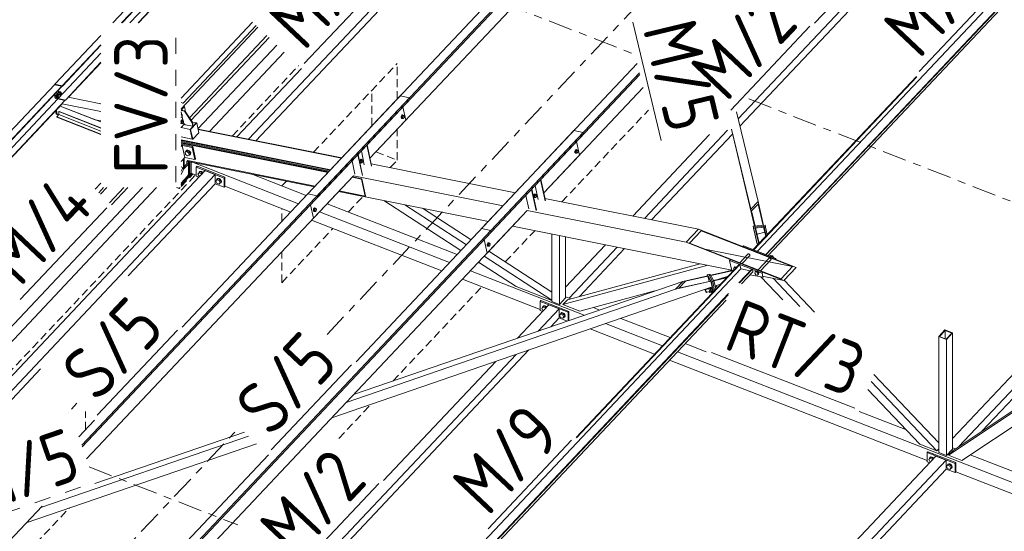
# Model space of a CAD drawing. Header units: millimetres. Extents: x -681 to 506, y -45 to 794.
# Tile 10 of 256: x -316 to -242, y 209 to 247. Entities that reach past the tile are written whole.
import ezdxf

# ---------------------------------------------------------------- set-up
doc = ezdxf.new("R2010")
doc.units = ezdxf.units.MM
doc.header["$LTSCALE"] = 0.6
for name, pattern in [('VERDECKT2', [1.5, 1, -0.5]), ('XKITLINE00', [0]), ('XKITLINE02', [4, 2, -2]), ('XKITLINE03', [6, 3, -1, 1, -1])]:
    doc.linetypes.add(name, pattern=pattern)
for name, color, linetype, lineweight in [('Bolt', 7, 'Continuous', 0), ('Part', 2, 'Continuous', 0), ('PartMark', 3, 'Continuous', 0), ('S-GRID', 1, 'Continuous', 0)]:
    doc.layers.add(name, color=color, linetype=linetype, lineweight=lineweight)
doc.styles.add('ISOCPEUR', font='ISOCPEUR.TTF')

msp = doc.modelspace()

# ---------------------------------------------------------------- linework, layer by layer
at = {"layer": 'Bolt', "color": 3, "linetype": 'XKITLINE00', "lineweight": 0}
for p, q in [((-313.089, 241.942), (-313.105, 241.876)), ((-313.105, 241.876), (-313.103, 241.811)), ((-313.103, 241.811), (-313.082, 241.766)), ((-313.057, 241.994), (-313.089, 241.942)), ((-313.082, 241.871), (-313.065, 241.938)), ((-313.079, 241.807), (-313.082, 241.871)), ((-313.058, 241.762), (-313.079, 241.807)), ((-313.061, 241.933), (-313.073, 241.813)), ((-312.981, 241.794), (-313.073, 241.813)), ((-313.073, 241.813), (-313.023, 241.76)), ((-313.065, 241.938), (-313.034, 241.989)), ((-312.997, 242), (-313.061, 241.933)), ((-312.968, 241.914), (-313.061, 241.933)), ((-313.019, 242.016), (-313.057, 241.994)), ((-313.034, 241.989), (-312.996, 242.011)), ((-313.019, 242.016), (-312.996, 242.011)), ((-312.997, 242), (-312.904, 241.981)), ((-312.996, 242.011), (-312.962, 241.998)), ((-312.981, 241.794), (-312.968, 241.914)), ((-312.981, 241.794), (-312.93, 241.741)), ((-312.904, 241.981), (-312.968, 241.914)), ((-312.962, 241.998), (-312.96, 241.992)), ((-312.93, 241.741), (-312.886, 241.788)), ((-312.924, 241.796), (-312.88, 241.787)), ((-312.91, 241.927), (-312.866, 241.918)), ((-312.909, 241.848), (-312.901, 241.882)), ((-312.908, 241.816), (-312.909, 241.848)), ((-312.897, 241.794), (-312.908, 241.816)), ((-312.854, 241.928), (-312.904, 241.981)), ((-312.901, 241.882), (-312.885, 241.907)), ((-312.88, 241.787), (-312.897, 241.794)), ((-312.885, 241.907), (-312.866, 241.918)), ((-312.862, 241.798), (-312.88, 241.787)), ((-312.866, 241.918), (-312.849, 241.912)), ((-312.846, 241.824), (-312.862, 241.798)), ((-312.856, 241.914), (-312.854, 241.928)), ((-312.849, 241.912), (-312.839, 241.889)), ((-312.838, 241.857), (-312.846, 241.824)), ((-312.839, 241.889), (-312.838, 241.857)), ((-313.319, 241.698), (-313.336, 241.631)), ((-313.336, 241.631), (-313.333, 241.567)), ((-313.333, 241.567), (-313.312, 241.522)), ((-313.288, 241.749), (-313.319, 241.698)), ((-313.313, 241.627), (-313.296, 241.694)), ((-313.31, 241.562), (-313.313, 241.627)), ((-313.312, 241.522), (-313.278, 241.509)), ((-313.289, 241.518), (-313.31, 241.562)), ((-313.291, 241.689), (-313.304, 241.569)), ((-313.211, 241.55), (-313.304, 241.569)), ((-313.304, 241.569), (-313.254, 241.516)), ((-313.296, 241.694), (-313.265, 241.745)), ((-313.228, 241.756), (-313.291, 241.689)), ((-313.198, 241.67), (-313.291, 241.689)), ((-313.255, 241.504), (-313.289, 241.518)), ((-313.25, 241.771), (-313.288, 241.749)), ((-313.278, 241.509), (-313.255, 241.504)), ((-313.265, 241.745), (-313.227, 241.767)), ((-313.24, 241.513), (-313.255, 241.504)), ((-313.254, 241.516), (-313.161, 241.497)), ((-313.25, 241.771), (-313.227, 241.767)), ((-313.228, 241.756), (-313.135, 241.737)), ((-313.227, 241.767), (-313.193, 241.754)), ((-313.211, 241.55), (-313.198, 241.67)), ((-313.211, 241.55), (-313.161, 241.497)), ((-313.135, 241.737), (-313.198, 241.67)), ((-313.193, 241.754), (-313.19, 241.748)), ((-313.161, 241.497), (-313.117, 241.544)), ((-313.155, 241.552), (-313.111, 241.543)), ((-313.141, 241.683), (-313.097, 241.674)), ((-313.14, 241.604), (-313.132, 241.637)), ((-313.139, 241.572), (-313.14, 241.604)), ((-313.128, 241.549), (-313.139, 241.572)), ((-313.085, 241.684), (-313.135, 241.737)), ((-313.132, 241.637), (-313.116, 241.663)), ((-313.111, 241.543), (-313.128, 241.549)), ((-313.116, 241.663), (-313.097, 241.674)), ((-313.092, 241.554), (-313.111, 241.543)), ((-313.097, 241.674), (-313.08, 241.667)), ((-313.076, 241.579), (-313.092, 241.554)), ((-313.086, 241.67), (-313.085, 241.684)), ((-313.082, 241.766), (-313.048, 241.753)), ((-313.08, 241.667), (-313.069, 241.645)), ((-313.068, 241.613), (-313.076, 241.579)), ((-313.069, 241.645), (-313.068, 241.613)), ((-313.024, 241.749), (-313.058, 241.762)), ((-313.048, 241.753), (-313.024, 241.749)), ((-313.01, 241.757), (-313.024, 241.749)), ((-313.023, 241.76), (-312.93, 241.741)), ((-303.876, 240.33), (-303.871, 240.328)), ((-303.876, 240.318), (-303.837, 240.31)), ((-303.871, 240.328), (-303.865, 240.315)), ((-303.892, 239.746), (-303.876, 239.807)), ((-303.891, 239.642), (-303.876, 239.636)), ((-303.876, 239.655), (-303.889, 239.682)), ((-303.876, 239.723), (-303.88, 239.692)), ((-303.88, 239.692), (-303.876, 239.688)), ((-303.88, 239.692), (-303.876, 239.691)), ((-303.876, 240.268), (-303.837, 240.31)), ((-303.861, 240.083), (-303.876, 240.099)), ((-303.876, 240.086), (-303.861, 240.083)), ((-303.867, 239.869), (-303.876, 239.853)), ((-303.876, 239.807), (-303.875, 239.813)), ((-303.868, 239.805), (-303.876, 239.723)), ((-303.876, 239.691), (-303.81, 239.678)), ((-303.876, 239.688), (-303.832, 239.642)), ((-303.868, 239.637), (-303.876, 239.655)), ((-303.876, 239.636), (-303.857, 239.629)), ((-303.875, 239.813), (-303.844, 239.864)), ((-303.808, 239.869), (-303.868, 239.805)), ((-303.868, 239.805), (-303.798, 239.792)), ((-303.834, 239.624), (-303.868, 239.637)), ((-303.829, 239.891), (-303.867, 239.869)), ((-303.801, 240.146), (-303.861, 240.083)), ((-303.857, 239.629), (-303.834, 239.624)), ((-303.844, 239.864), (-303.806, 239.886)), ((-303.837, 240.31), (-303.789, 240.26)), ((-303.811, 239.638), (-303.834, 239.624)), ((-303.832, 239.642), (-303.762, 239.628)), ((-303.829, 239.891), (-303.806, 239.886)), ((-303.81, 239.678), (-303.798, 239.792)), ((-303.762, 239.628), (-303.81, 239.678)), ((-303.808, 239.869), (-303.738, 239.855)), ((-303.806, 239.886), (-303.772, 239.873)), ((-303.789, 240.26), (-303.801, 240.146)), ((-303.798, 239.792), (-303.738, 239.855)), ((-303.772, 239.873), (-303.766, 239.861)), ((-303.702, 239.691), (-303.762, 239.628)), ((-303.738, 239.855), (-303.69, 239.805)), ((-303.69, 239.805), (-303.702, 239.691)), ((-287.384, 240.193), (-287.4, 240.127)), ((-287.4, 240.127), (-287.398, 240.062)), ((-287.398, 240.062), (-287.377, 240.017)), ((-287.352, 240.245), (-287.384, 240.193)), ((-287.377, 240.122), (-287.36, 240.189)), ((-287.374, 240.058), (-287.377, 240.122)), ((-287.377, 240.017), (-287.343, 240.004)), ((-287.353, 240.013), (-287.374, 240.058)), ((-287.353, 240.181), (-287.365, 240.067)), ((-287.365, 240.067), (-287.317, 240.017)), ((-287.365, 240.067), (-287.295, 240.053)), ((-287.36, 240.189), (-287.329, 240.24)), ((-287.293, 240.244), (-287.353, 240.181)), ((-287.353, 240.181), (-287.283, 240.167)), ((-287.319, 240), (-287.353, 240.013)), ((-287.314, 240.267), (-287.352, 240.245)), ((-287.343, 240.004), (-287.319, 240)), ((-287.329, 240.24), (-287.291, 240.262)), ((-287.296, 240.013), (-287.319, 240)), ((-287.317, 240.017), (-287.248, 240.003)), ((-287.314, 240.267), (-287.291, 240.262)), ((-287.295, 240.053), (-287.283, 240.167)), ((-287.248, 240.003), (-287.295, 240.053)), ((-287.293, 240.244), (-287.223, 240.231)), ((-287.291, 240.262), (-287.257, 240.249)), ((-287.283, 240.167), (-287.223, 240.231)), ((-287.257, 240.249), (-287.251, 240.236)), ((-287.188, 240.067), (-287.248, 240.003)), ((-287.223, 240.231), (-287.176, 240.18)), ((-287.176, 240.18), (-287.188, 240.067)), ((-303.504, 237.549), (-303.577, 237.472)), ((-303.577, 237.472), (-303.454, 237.523)), ((-303.542, 237.315), (-303.577, 237.472)), ((-303.516, 237.536), (-303.515, 237.556)), ((-303.515, 237.556), (-303.466, 237.605)), ((-303.515, 237.556), (-303.498, 237.574)), ((-303.382, 237.6), (-303.504, 237.549)), ((-303.448, 237.623), (-303.498, 237.574)), ((-303.466, 237.605), (-303.385, 237.61)), ((-303.382, 237.6), (-303.454, 237.523)), ((-303.454, 237.523), (-303.298, 237.417)), ((-303.367, 237.629), (-303.448, 237.623)), ((-303.385, 237.61), (-303.294, 237.571)), ((-303.226, 237.493), (-303.382, 237.6)), ((-303.276, 237.589), (-303.367, 237.629)), ((-303.226, 237.493), (-303.298, 237.417)), ((-303.298, 237.417), (-303.264, 237.259)), ((-303.294, 237.571), (-303.217, 237.496)), ((-303.2, 237.515), (-303.276, 237.589)), ((-303.192, 237.335), (-303.226, 237.493)), ((-303.217, 237.496), (-303.176, 237.408)), ((-303.159, 237.426), (-303.2, 237.515)), ((-303.176, 237.408), (-303.181, 237.328)), ((-303.164, 237.346), (-303.159, 237.426)), ((-274.376, 237.597), (-274.392, 237.53)), ((-274.392, 237.53), (-274.39, 237.466)), ((-274.39, 237.466), (-274.368, 237.421)), ((-274.344, 237.648), (-274.376, 237.597)), ((-274.369, 237.526), (-274.352, 237.592)), ((-274.366, 237.461), (-274.369, 237.526)), ((-274.368, 237.421), (-274.334, 237.408)), ((-274.345, 237.416), (-274.366, 237.461)), ((-274.345, 237.585), (-274.357, 237.471)), ((-274.357, 237.471), (-274.309, 237.421)), ((-274.357, 237.471), (-274.287, 237.457)), ((-274.352, 237.592), (-274.321, 237.644)), ((-274.285, 237.648), (-274.345, 237.585)), ((-274.345, 237.585), (-274.275, 237.571)), ((-274.311, 237.403), (-274.345, 237.416)), ((-274.306, 237.67), (-274.344, 237.648)), ((-274.334, 237.408), (-274.311, 237.403)), ((-274.321, 237.644), (-274.283, 237.666)), ((-274.288, 237.417), (-274.311, 237.403)), ((-274.309, 237.421), (-274.24, 237.407)), ((-274.306, 237.67), (-274.283, 237.666)), ((-274.287, 237.457), (-274.275, 237.571)), ((-274.24, 237.407), (-274.287, 237.457)), ((-274.285, 237.648), (-274.215, 237.634)), ((-274.283, 237.666), (-274.249, 237.653)), ((-274.275, 237.571), (-274.215, 237.634)), ((-274.249, 237.653), (-274.243, 237.64)), ((-274.18, 237.47), (-274.24, 237.407)), ((-274.215, 237.634), (-274.168, 237.584)), ((-274.168, 237.584), (-274.18, 237.47)), ((-303.386, 237.208), (-303.542, 237.315)), ((-303.264, 237.259), (-303.386, 237.208)), ((-303.264, 237.259), (-303.192, 237.335)), ((-303.23, 237.279), (-303.246, 237.278)), ((-303.181, 237.328), (-303.23, 237.279)), ((-303.181, 237.328), (-303.164, 237.346)), ((-290.483, 236.875), (-290.499, 236.809)), ((-290.499, 236.809), (-290.497, 236.744)), ((-290.497, 236.744), (-290.476, 236.699)), ((-290.451, 236.927), (-290.483, 236.875)), ((-290.476, 236.804), (-290.46, 236.871)), ((-290.474, 236.74), (-290.476, 236.804)), ((-290.476, 236.699), (-290.442, 236.686)), ((-290.452, 236.695), (-290.474, 236.74)), ((-290.452, 236.863), (-290.464, 236.749)), ((-290.464, 236.749), (-290.417, 236.699)), ((-290.464, 236.749), (-290.395, 236.736)), ((-290.46, 236.871), (-290.428, 236.922)), ((-290.392, 236.926), (-290.452, 236.863)), ((-290.452, 236.863), (-290.382, 236.849)), ((-290.418, 236.682), (-290.452, 236.695)), ((-290.414, 236.949), (-290.451, 236.927)), ((-290.442, 236.686), (-290.418, 236.682)), ((-290.428, 236.922), (-290.39, 236.944)), ((-290.396, 236.695), (-290.418, 236.682)), ((-290.417, 236.699), (-290.347, 236.685)), ((-290.414, 236.949), (-290.39, 236.944)), ((-290.395, 236.736), (-290.382, 236.849)), ((-290.347, 236.685), (-290.395, 236.736)), ((-290.392, 236.926), (-290.323, 236.913)), ((-290.39, 236.944), (-290.356, 236.931)), ((-290.382, 236.849), (-290.323, 236.913)), ((-290.356, 236.931), (-290.35, 236.918)), ((-290.287, 236.749), (-290.347, 236.685)), ((-290.323, 236.913), (-290.275, 236.862)), ((-290.275, 236.862), (-290.287, 236.749)), ((-302.615, 235.842), (-302.533, 235.937)), ((-302.554, 235.922), (-302.531, 235.992)), ((-302.552, 235.915), (-302.554, 235.922)), ((-302.461, 236.013), (-302.533, 235.937)), ((-302.533, 235.937), (-302.368, 235.873)), ((-302.531, 235.992), (-302.466, 236.024)), ((-302.531, 235.992), (-302.513, 236.01)), ((-302.449, 236.043), (-302.513, 236.01)), ((-302.466, 236.024), (-302.378, 236.011)), ((-302.296, 235.949), (-302.461, 236.013)), ((-302.361, 236.029), (-302.449, 236.043)), ((-302.378, 236.011), (-302.291, 235.956)), ((-302.296, 235.949), (-302.368, 235.873)), ((-302.273, 235.974), (-302.361, 236.029)), ((-302.269, 235.897), (-302.296, 235.949)), ((-302.291, 235.956), (-302.256, 235.911)), ((-302.238, 235.929), (-302.273, 235.974)), ((-302.533, 235.682), (-302.615, 235.842)), ((-302.488, 235.665), (-302.533, 235.682)), ((-302.368, 235.873), (-302.341, 235.821)), ((-301.285, 235.323), (-301.203, 235.418)), ((-301.203, 235.163), (-301.285, 235.323)), ((-301.224, 235.404), (-301.201, 235.473)), ((-301.222, 235.396), (-301.224, 235.404)), ((-301.131, 235.495), (-301.203, 235.418)), ((-301.203, 235.418), (-301.038, 235.354)), ((-301.038, 235.099), (-301.203, 235.163)), ((-301.201, 235.473), (-301.136, 235.506)), ((-301.201, 235.473), (-301.183, 235.491)), ((-301.119, 235.524), (-301.183, 235.491)), ((-301.136, 235.506), (-301.049, 235.492)), ((-300.966, 235.431), (-301.131, 235.495)), ((-301.031, 235.511), (-301.119, 235.524)), ((-301.049, 235.492), (-300.961, 235.437)), ((-300.966, 235.431), (-301.038, 235.354)), ((-301.038, 235.354), (-300.956, 235.194)), ((-300.956, 235.194), (-301.038, 235.099)), ((-300.966, 235.175), (-301.038, 235.099)), ((-300.943, 235.455), (-301.031, 235.511)), ((-300.961, 235.164), (-300.975, 235.166)), ((-300.884, 235.271), (-300.966, 235.431)), ((-300.884, 235.271), (-300.966, 235.175)), ((-300.961, 235.437), (-300.896, 235.354)), ((-300.896, 235.197), (-300.961, 235.164)), ((-300.884, 235.271), (-300.956, 235.194)), ((-300.879, 235.373), (-300.943, 235.455)), ((-300.896, 235.354), (-300.873, 235.266)), ((-300.873, 235.266), (-300.896, 235.197)), ((-300.896, 235.197), (-300.879, 235.215)), ((-300.855, 235.285), (-300.879, 235.373)), ((-300.879, 235.215), (-300.855, 235.285)), ((-277.475, 234.279), (-277.491, 234.212)), ((-277.491, 234.212), (-277.489, 234.148)), ((-277.489, 234.148), (-277.468, 234.103)), ((-277.443, 234.33), (-277.475, 234.279)), ((-277.468, 234.208), (-277.451, 234.274)), ((-277.466, 234.143), (-277.468, 234.208)), ((-277.468, 234.103), (-277.434, 234.09)), ((-277.444, 234.098), (-277.466, 234.143)), ((-277.444, 234.267), (-277.456, 234.153)), ((-277.456, 234.153), (-277.409, 234.103)), ((-277.456, 234.153), (-277.387, 234.139)), ((-277.451, 234.274), (-277.42, 234.326)), ((-277.384, 234.33), (-277.444, 234.267)), ((-277.444, 234.267), (-277.374, 234.253)), ((-277.41, 234.085), (-277.444, 234.098)), ((-277.406, 234.352), (-277.443, 234.33)), ((-277.434, 234.09), (-277.41, 234.085)), ((-277.42, 234.326), (-277.382, 234.348)), ((-277.387, 234.099), (-277.41, 234.085)), ((-277.409, 234.103), (-277.339, 234.089)), ((-277.406, 234.352), (-277.382, 234.348)), ((-277.387, 234.139), (-277.374, 234.253)), ((-277.339, 234.089), (-277.387, 234.139)), ((-277.384, 234.33), (-277.315, 234.316)), ((-277.382, 234.348), (-277.348, 234.335)), ((-277.374, 234.253), (-277.315, 234.316)), ((-277.348, 234.335), (-277.342, 234.322)), ((-277.279, 234.152), (-277.339, 234.089)), ((-277.315, 234.316), (-277.267, 234.266)), ((-277.267, 234.266), (-277.279, 234.152)), ((-293.955, 233.233), (-293.971, 233.166)), ((-293.971, 233.166), (-293.969, 233.102)), ((-293.969, 233.102), (-293.948, 233.057)), ((-293.923, 233.284), (-293.955, 233.233)), ((-293.948, 233.161), (-293.931, 233.228)), ((-293.946, 233.097), (-293.948, 233.161)), ((-293.948, 233.057), (-293.914, 233.044)), ((-293.924, 233.052), (-293.946, 233.097)), ((-293.924, 233.22), (-293.936, 233.107)), ((-293.936, 233.107), (-293.889, 233.057)), ((-293.936, 233.107), (-293.867, 233.093)), ((-293.931, 233.228), (-293.9, 233.279)), ((-293.864, 233.284), (-293.924, 233.22)), ((-293.924, 233.22), (-293.854, 233.206)), ((-293.89, 233.039), (-293.924, 233.052)), ((-293.886, 233.306), (-293.923, 233.284)), ((-293.914, 233.044), (-293.89, 233.039)), ((-293.9, 233.279), (-293.862, 233.301)), ((-293.868, 233.052), (-293.89, 233.039)), ((-293.889, 233.057), (-293.819, 233.043)), ((-293.886, 233.306), (-293.862, 233.301)), ((-293.867, 233.093), (-293.854, 233.206)), ((-293.819, 233.043), (-293.867, 233.093)), ((-293.864, 233.284), (-293.795, 233.27)), ((-293.862, 233.301), (-293.828, 233.288)), ((-293.854, 233.206), (-293.795, 233.27)), ((-293.828, 233.288), (-293.822, 233.275)), ((-293.759, 233.106), (-293.819, 233.043)), ((-293.795, 233.27), (-293.747, 233.22)), ((-293.747, 233.22), (-293.759, 233.106)), ((-280.947, 230.636), (-280.963, 230.57)), ((-280.963, 230.57), (-280.961, 230.505)), ((-280.961, 230.505), (-280.94, 230.46)), ((-280.915, 230.688), (-280.947, 230.636)), ((-280.94, 230.565), (-280.923, 230.632)), ((-280.937, 230.501), (-280.94, 230.565)), ((-280.94, 230.46), (-280.906, 230.447)), ((-280.916, 230.456), (-280.937, 230.501)), ((-280.916, 230.624), (-280.928, 230.51)), ((-280.928, 230.51), (-280.881, 230.46)), ((-280.928, 230.51), (-280.859, 230.496)), ((-280.923, 230.632), (-280.892, 230.683)), ((-280.856, 230.687), (-280.916, 230.624)), ((-280.916, 230.624), (-280.846, 230.61)), ((-280.882, 230.443), (-280.916, 230.456)), ((-280.877, 230.71), (-280.915, 230.688)), ((-280.906, 230.447), (-280.882, 230.443)), ((-280.892, 230.683), (-280.854, 230.705)), ((-280.859, 230.456), (-280.882, 230.443)), ((-280.881, 230.46), (-280.811, 230.446)), ((-280.877, 230.71), (-280.854, 230.705)), ((-280.859, 230.496), (-280.846, 230.61)), ((-280.811, 230.446), (-280.859, 230.496)), ((-280.856, 230.687), (-280.786, 230.674)), ((-280.854, 230.705), (-280.82, 230.692)), ((-280.846, 230.61), (-280.786, 230.674)), ((-280.82, 230.692), (-280.814, 230.679)), ((-280.751, 230.51), (-280.811, 230.446)), ((-280.786, 230.674), (-280.739, 230.623)), ((-280.739, 230.623), (-280.751, 230.51)), ((-262.043, 229.213), (-261.445, 229.846)), ((-261.869, 229.145), (-261.3, 229.748)), ((-261.458, 229.838), (-261.451, 229.859)), ((-261.457, 229.833), (-261.458, 229.838)), ((-261.451, 229.859), (-261.436, 229.873)), ((-261.436, 229.873), (-261.416, 229.88)), ((-261.416, 229.88), (-261.391, 229.879)), ((-261.391, 229.879), (-261.364, 229.87)), ((-261.364, 229.87), (-261.338, 229.853)), ((-261.338, 229.853), (-261.316, 229.832)), ((-261.33, 229.714), (-261.332, 229.714)), ((-261.309, 229.721), (-261.33, 229.714)), ((-261.316, 229.832), (-261.299, 229.806)), ((-261.295, 229.735), (-261.309, 229.721)), ((-261.299, 229.806), (-261.289, 229.78)), ((-261.288, 229.756), (-261.295, 229.735)), ((-261.289, 229.78), (-261.288, 229.756)), ((-260.671, 228.678), (-259.865, 229.531)), ((-260.497, 228.61), (-259.721, 229.433)), ((-259.878, 229.523), (-259.871, 229.543)), ((-259.878, 229.518), (-259.878, 229.523)), ((-259.871, 229.543), (-259.857, 229.558)), ((-259.857, 229.558), (-259.836, 229.565)), ((-259.836, 229.565), (-259.811, 229.564)), ((-259.811, 229.564), (-259.784, 229.554)), ((-259.784, 229.554), (-259.758, 229.538)), ((-259.781, 229.71), (-259.737, 229.757)), ((-259.758, 229.538), (-259.736, 229.516)), ((-259.75, 229.399), (-259.753, 229.399)), ((-259.73, 229.406), (-259.75, 229.399)), ((-259.636, 229.737), (-259.737, 229.757)), ((-259.736, 229.516), (-259.719, 229.491)), ((-259.715, 229.42), (-259.73, 229.406)), ((-259.719, 229.491), (-259.71, 229.465)), ((-259.708, 229.441), (-259.715, 229.42)), ((-259.71, 229.465), (-259.708, 229.441)), ((-259.694, 229.676), (-259.636, 229.737)), ((-259.694, 229.676), (-259.66, 229.663)), ((-259.66, 229.663), (-259.603, 229.724)), ((-259.603, 229.724), (-259.636, 229.737)), ((-259.603, 229.724), (-259.52, 229.609)), ((-259.52, 229.609), (-259.521, 229.608)), ((-259.52, 229.608), (-259.52, 229.609)), ((-262.51, 228.755), (-262.469, 228.851)), ((-262.467, 228.695), (-262.51, 228.755)), ((-262.469, 228.851), (-262.412, 228.912)), ((-262.469, 228.851), (-262.343, 228.826)), ((-262.412, 228.912), (-262.285, 228.887)), ((-260.93, 228.439), (-260.89, 228.536)), ((-260.89, 228.536), (-260.832, 228.597)), ((-260.789, 228.516), (-260.89, 228.536)), ((-260.731, 228.577), (-260.832, 228.597)), ((-260.731, 228.577), (-260.789, 228.516)), ((-260.756, 228.503), (-260.698, 228.564)), ((-260.698, 228.564), (-260.731, 228.577)), ((-260.698, 228.564), (-260.615, 228.449)), ((-260.842, 228.317), (-260.93, 228.439)), ((-260.713, 228.292), (-260.842, 228.317)), ((-260.789, 228.516), (-260.756, 228.503)), ((-260.756, 228.503), (-260.673, 228.388)), ((-260.673, 228.388), (-260.713, 228.292)), ((-260.713, 228.292), (-260.656, 228.353)), ((-260.615, 228.449), (-260.673, 228.388)), ((-260.656, 228.353), (-260.615, 228.449)), ((-264.635, 227.184), (-264.629, 227.198)), ((-264.63, 227.146), (-264.635, 227.184)), ((-264.615, 227.093), (-264.63, 227.146)), ((-264.629, 227.198), (-264.392, 227.28)), ((-264.629, 227.198), (-264.614, 227.184)), ((-264.595, 227.04), (-264.615, 227.093)), ((-264.614, 227.184), (-264.594, 227.145)), ((-264.594, 227.145), (-264.574, 227.092)), ((-264.574, 227.092), (-264.559, 227.04)), ((-264.56, 226.987), (-264.322, 227.069)), ((-264.418, 227.27), (-264.418, 227.3)), ((-264.386, 227.311), (-264.356, 227.265)), ((-264.356, 227.265), (-264.19, 227.322)), ((-264.356, 227.265), (-264.295, 227.083)), ((-264.296, 226.992), (-264.343, 227.062)), ((-264.295, 227.083), (-264.296, 226.992)), ((-264.296, 226.992), (-264.131, 227.049)), ((-264.295, 227.083), (-264.13, 227.139)), ((-264.19, 227.322), (-264.221, 227.368)), ((-264.212, 227.37), (-264.19, 227.328)), ((-264.19, 227.328), (-264.153, 227.23)), ((-264.13, 227.139), (-264.19, 227.322)), ((-264.159, 227.339), (-264.181, 227.381)), ((-264.122, 227.241), (-264.159, 227.339)), ((-264.153, 227.23), (-264.126, 227.133)), ((-264.127, 227.036), (-264.137, 227.047)), ((-264.131, 227.049), (-264.13, 227.139)), ((-264.116, 227.062), (-264.127, 227.036)), ((-264.127, 227.036), (-264.096, 227.047)), ((-264.126, 227.133), (-264.116, 227.062)), ((-264.095, 227.144), (-264.122, 227.241)), ((-264.096, 227.047), (-264.085, 227.073)), ((-264.085, 227.073), (-264.095, 227.144)), ((-263.882, 227.427), (-263.792, 227.459)), ((-263.841, 227.238), (-263.841, 227.239)), ((-263.792, 227.459), (-263.823, 227.504)), ((-263.751, 227.334), (-263.792, 227.459)), ((-264.575, 227.002), (-264.595, 227.04)), ((-264.56, 226.987), (-264.575, 227.002)), ((-264.554, 227.001), (-264.56, 226.987)), ((-264.559, 227.04), (-264.554, 227.001)), ((-276.873, 225.801), (-276.79, 225.896)), ((-276.79, 225.641), (-276.873, 225.801)), ((-276.812, 225.881), (-276.788, 225.951)), ((-276.81, 225.874), (-276.812, 225.881)), ((-276.718, 225.973), (-276.79, 225.896)), ((-276.79, 225.896), (-276.626, 225.832)), ((-276.746, 225.624), (-276.79, 225.641)), ((-276.788, 225.951), (-276.724, 225.983)), ((-276.788, 225.951), (-276.771, 225.969)), ((-276.707, 226.002), (-276.771, 225.969)), ((-276.724, 225.983), (-276.636, 225.97)), ((-276.554, 225.908), (-276.718, 225.973)), ((-276.619, 225.989), (-276.707, 226.002)), ((-276.636, 225.97), (-276.548, 225.915)), ((-276.554, 225.908), (-276.626, 225.832)), ((-276.626, 225.832), (-276.599, 225.78)), ((-276.531, 225.933), (-276.619, 225.989)), ((-276.527, 225.856), (-276.554, 225.908)), ((-276.548, 225.915), (-276.513, 225.87)), ((-276.496, 225.889), (-276.531, 225.933)), ((-275.543, 225.282), (-275.46, 225.378)), ((-275.46, 225.122), (-275.543, 225.282)), ((-275.482, 225.363), (-275.458, 225.432)), ((-275.48, 225.355), (-275.482, 225.363)), ((-275.388, 225.454), (-275.46, 225.378)), ((-275.46, 225.378), (-275.296, 225.313)), ((-275.296, 225.058), (-275.46, 225.122)), ((-275.458, 225.432), (-275.394, 225.465)), ((-275.458, 225.432), (-275.441, 225.451)), ((-275.377, 225.483), (-275.441, 225.451)), ((-275.394, 225.465), (-275.306, 225.452)), ((-275.224, 225.39), (-275.388, 225.454)), ((-275.289, 225.47), (-275.377, 225.483)), ((-275.306, 225.452), (-275.218, 225.396)), ((-275.224, 225.39), (-275.296, 225.313)), ((-275.296, 225.313), (-275.214, 225.154)), ((-275.214, 225.154), (-275.296, 225.058)), ((-275.224, 225.134), (-275.296, 225.058)), ((-275.201, 225.415), (-275.289, 225.47)), ((-275.218, 225.123), (-275.232, 225.126)), ((-275.142, 225.23), (-275.224, 225.39)), ((-275.142, 225.23), (-275.224, 225.134)), ((-275.218, 225.396), (-275.154, 225.313)), ((-275.154, 225.156), (-275.218, 225.123)), ((-275.142, 225.23), (-275.214, 225.154)), ((-275.137, 225.332), (-275.201, 225.415)), ((-275.154, 225.313), (-275.13, 225.226)), ((-275.13, 225.226), (-275.154, 225.156)), ((-275.154, 225.156), (-275.137, 225.174)), ((-275.113, 225.244), (-275.137, 225.332)), ((-275.137, 225.174), (-275.113, 225.244)), ((-247.901, 214.5), (-247.818, 214.596)), ((-247.84, 214.581), (-247.816, 214.65)), ((-247.838, 214.573), (-247.84, 214.581)), ((-247.746, 214.672), (-247.818, 214.596)), ((-247.818, 214.596), (-247.654, 214.531)), ((-247.816, 214.65), (-247.752, 214.683)), ((-247.816, 214.65), (-247.799, 214.669)), ((-247.735, 214.701), (-247.799, 214.669)), ((-247.752, 214.683), (-247.664, 214.67)), ((-247.582, 214.608), (-247.746, 214.672)), ((-247.647, 214.688), (-247.735, 214.701)), ((-247.664, 214.67), (-247.576, 214.614)), ((-247.582, 214.608), (-247.654, 214.531)), ((-247.654, 214.531), (-247.627, 214.479)), ((-247.559, 214.633), (-247.647, 214.688)), ((-247.555, 214.555), (-247.582, 214.608)), ((-247.576, 214.614), (-247.541, 214.57)), ((-247.524, 214.588), (-247.559, 214.633)), ((-247.818, 214.34), (-247.901, 214.5)), ((-247.774, 214.323), (-247.818, 214.34)), ((-246.571, 213.981), (-246.488, 214.077)), ((-246.488, 213.822), (-246.571, 213.981)), ((-246.51, 214.062), (-246.486, 214.132)), ((-246.508, 214.054), (-246.51, 214.062)), ((-246.416, 214.153), (-246.488, 214.077)), ((-246.488, 214.077), (-246.324, 214.013)), ((-246.324, 213.757), (-246.488, 213.822)), ((-246.486, 214.132), (-246.422, 214.164)), ((-246.486, 214.132), (-246.469, 214.15)), ((-246.405, 214.182), (-246.469, 214.15)), ((-246.422, 214.164), (-246.334, 214.151)), ((-246.252, 214.089), (-246.416, 214.153)), ((-246.317, 214.169), (-246.405, 214.182)), ((-246.334, 214.151), (-246.246, 214.096)), ((-246.252, 214.089), (-246.324, 214.013)), ((-246.324, 214.013), (-246.242, 213.853)), ((-246.242, 213.853), (-246.324, 213.757)), ((-246.252, 213.834), (-246.324, 213.757)), ((-246.229, 214.114), (-246.317, 214.169)), ((-246.246, 213.823), (-246.26, 213.825)), ((-246.17, 213.929), (-246.252, 214.089)), ((-246.17, 213.929), (-246.252, 213.834)), ((-246.246, 214.096), (-246.182, 214.013)), ((-246.182, 213.855), (-246.246, 213.823)), ((-246.17, 213.929), (-246.242, 213.853)), ((-246.165, 214.031), (-246.229, 214.114)), ((-246.182, 214.013), (-246.158, 213.925)), ((-246.158, 213.925), (-246.182, 213.855)), ((-246.182, 213.855), (-246.165, 213.874)), ((-246.141, 213.943), (-246.165, 214.031)), ((-246.165, 213.874), (-246.141, 213.943))]:
    msp.add_line(p, q, dxfattribs=at)
at = {"layer": 'Part', "color": 2, "linetype": 'XKITLINE00', "lineweight": 0}
for p, q in [((-308.332, 247.149), (-280.522, 276.607)), ((-308.3, 247.149), (-280.516, 276.58)), ((-293.7, 234.223), (-254.504, 275.742)), ((-307.726, 247.149), (-280.821, 275.649)), ((-307.096, 247.149), (-280.291, 275.543)), ((-307.065, 247.149), (-280.501, 275.287)), ((-293.67, 234.086), (-254.474, 275.606)), ((-289.736, 237.026), (-258.697, 269.905)), ((-298.828, 238.441), (-269.869, 269.116)), ((-229.69, 262.947), (-260.721, 230.076)), ((-260.11, 229.838), (-230.605, 261.093)), ((-260.072, 229.823), (-230.642, 260.997)), ((-230.793, 260.611), (-259.915, 229.762)), ((-256.448, 247.125), (-244.055, 260.253)), ((-262.167, 239.966), (-243.295, 259.957)), ((-262.036, 239.423), (-243.295, 259.276)), ((-308.995, 247.149), (-300.251, 256.411)), ((-298.287, 238.333), (-282.117, 255.462)), ((-294.387, 234.36), (-278.071, 251.643)), ((-245.651, 215.47), (-214.323, 248.656)), ((-243.924, 216.619), (-214.323, 247.975)), ((-303.876, 241.524), (-298.519, 247.199)), ((-313.33, 242.556), (-309.876, 246.215)), ((-298.123, 246.825), (-303.876, 240.731)), ((-298.249, 246.944), (-303.717, 241.152)), ((-312.773, 242.445), (-309.876, 245.513)), ((-312.767, 242.418), (-309.876, 245.479)), ((-303.248, 240.054), (-297.453, 246.192)), ((-303.124, 239.868), (-297.295, 246.043)), ((-296.711, 245.492), (-302.609, 239.244)), ((-313.071, 241.487), (-309.876, 244.871)), ((-301.758, 239.026), (-296.152, 244.964)), ((-312.542, 241.381), (-309.876, 244.204)), ((-312.319, 241.583), (-309.876, 244.17)), ((-281.379, 231.763), (-269.726, 244.108)), ((-299.703, 238.615), (-294.86, 243.745)), ((-280.692, 231.626), (-269.56, 243.418)), ((-280.662, 231.49), (-269.528, 243.284)), ((-326.438, 228.672), (-313.359, 242.526)), ((-312.801, 242.415), (-313.359, 242.526)), ((-313.322, 242.518), (-313.33, 242.556)), ((-313.33, 242.556), (-312.773, 242.445)), ((-313.294, 242.513), (-313.296, 242.524)), ((-313.296, 242.524), (-312.767, 242.418)), ((-261.043, 230.202), (-248.822, 243.147)), ((-261.004, 230.187), (-248.794, 243.121)), ((-340.611, 212.956), (-312.801, 242.415)), ((-340.58, 212.956), (-312.796, 242.387)), ((-313.1, 241.456), (-313.207, 241.951)), ((-313.093, 241.465), (-313.2, 241.959)), ((-313.071, 241.487), (-313.179, 241.982)), ((-312.796, 242.387), (-312.801, 242.415)), ((-312.767, 242.418), (-312.773, 242.445)), ((-276.728, 234.43), (-269.293, 242.305)), ((-340.005, 212.956), (-313.1, 241.456)), ((-339.376, 212.956), (-312.57, 241.35)), ((-339.344, 212.956), (-312.781, 241.094)), ((-313.101, 241.46), (-313.094, 241.468)), ((-312.57, 241.35), (-313.1, 241.456)), ((-313.071, 241.487), (-312.542, 241.381)), ((-312.781, 241.095), (-309.876, 240.515)), ((-312.565, 241.324), (-312.57, 241.35)), ((-312.536, 241.354), (-312.542, 241.381)), ((-312.32, 241.583), (-309.876, 241.096)), ((-311.316, 215.562), (-286.783, 241.55)), ((-311.274, 215.439), (-286.753, 241.413)), ((-303.717, 241.152), (-303.876, 241.184)), ((-303.786, 224.404), (-287.47, 241.687)), ((-303.712, 241.126), (-303.717, 241.152)), ((-286.783, 241.55), (-287.47, 241.687)), ((-286.753, 241.413), (-286.783, 241.55)), ((-313.226, 240.312), (-313.281, 240.564)), ((-313.18, 240.302), (-313.245, 240.602)), ((-313.18, 240.302), (-313.226, 240.312)), ((-313.151, 240.333), (-313.216, 240.633)), ((-313.151, 240.333), (-313.18, 240.302)), ((-313.026, 240.284), (-313.151, 240.333)), ((-313.009, 240.533), (-313.026, 240.514)), ((-313.026, 240.514), (-309.876, 239.286)), ((-313.026, 240.514), (-313.026, 240.285)), ((-313.009, 240.533), (-309.876, 239.311)), ((-312.936, 240.93), (-310.309, 239.905)), ((-312.936, 240.93), (-309.876, 239.737)), ((-303.627, 240.885), (-303.876, 240.62)), ((-303.872, 240.626), (-303.876, 240.62)), ((-303.876, 240.59), (-303.622, 240.539)), ((-303.693, 239.64), (-303.876, 240.485)), ((-303.593, 240.57), (-303.872, 240.626)), ((-303.67, 240.894), (-303.627, 240.885)), ((-303.541, 240.493), (-303.627, 240.885)), ((-303.593, 240.57), (-303.622, 240.539)), ((-303.622, 240.539), (-303.051, 239.686)), ((-303.022, 239.716), (-303.593, 240.57)), ((-287.057, 239.864), (-287.274, 240.862)), ((-260.684, 233.791), (-262.294, 240.496)), ((-313.026, 240.285), (-313.181, 240.12)), ((-313.181, 240.12), (-309.876, 238.831)), ((-313.181, 240.12), (-313.181, 240.094)), ((-313.181, 240.094), (-309.876, 238.805)), ((-313.026, 240.285), (-309.876, 239.056)), ((-310.309, 239.905), (-309.876, 239.819)), ((-303.638, 239.586), (-303.876, 239.334)), ((-303.58, 239.53), (-303.693, 239.64)), ((-303.208, 239.184), (-302.747, 239.672)), ((-303.208, 239.184), (-302.747, 239.672)), ((-302.7, 239.663), (-303.161, 239.175)), ((-303.022, 239.716), (-303.051, 239.686)), ((-303.051, 239.686), (-302.992, 239.413)), ((-303.031, 239.729), (-302.747, 239.672)), ((-302.963, 239.443), (-303.022, 239.716)), ((-302.747, 239.672), (-302.7, 239.663)), ((-302.542, 238.936), (-302.7, 239.663)), ((-289.736, 237.026), (-287.057, 239.864)), ((-312.971, 197.433), (-273.775, 238.953)), ((-303.889, 239.32), (-303.876, 239.317)), ((-303.876, 239.317), (-303.208, 239.184)), ((-302.992, 239.413), (-303.58, 239.53)), ((-303.05, 238.456), (-303.208, 239.184)), ((-303.161, 239.175), (-303.208, 239.184)), ((-303.05, 238.456), (-303.208, 239.184)), ((-303.003, 238.447), (-303.161, 239.175)), ((-302.542, 238.936), (-303.003, 238.447)), ((-302.992, 239.413), (-302.963, 239.443)), ((-302.598, 239.193), (-291.85, 237.048)), ((-302.592, 239.163), (-291.872, 237.024)), ((-290.778, 221.807), (-274.462, 239.09)), ((-273.775, 238.953), (-274.462, 239.09)), ((-273.745, 238.817), (-273.775, 238.953)), ((-269.191, 232.525), (-262.963, 239.122)), ((-260.944, 231.952), (-262.682, 239.19)), ((-261.23, 233.212), (-262.667, 239.194)), ((-312.941, 197.297), (-273.745, 238.817)), ((-303.876, 238.621), (-303.05, 238.456)), ((-303.876, 238.404), (-292.679, 236.169)), ((-303.876, 238.36), (-292.714, 236.133)), ((-303.876, 238.288), (-292.772, 236.071)), ((-303.876, 238.201), (-292.841, 235.998)), ((-303.876, 238.164), (-292.87, 235.967)), ((-303.003, 238.447), (-303.05, 238.456)), ((-274.049, 237.268), (-274.265, 238.266)), ((-270.066, 232.7), (-264.308, 238.8)), ((-268.65, 232.417), (-262.596, 238.83)), ((-303.876, 238.077), (-303, 237.902)), ((-303.876, 238.004), (-303.794, 237.988)), ((-303.876, 238.004), (-303.058, 237.841)), ((-303.794, 237.988), (-303.876, 237.901)), ((-303.597, 237.078), (-303.794, 237.988)), ((-303.058, 237.841), (-303, 237.902)), ((-303.058, 237.841), (-302.86, 236.931)), ((-303, 237.902), (-302.803, 236.992)), ((-290.159, 236.544), (-290.382, 237.569)), ((-289.629, 236.438), (-289.97, 238.006)), ((-289.612, 236.456), (-289.953, 238.024)), ((-303.876, 236.782), (-303.597, 237.078)), ((-303.426, 236.631), (-303.772, 236.265)), ((-303.703, 236.338), (-303.703, 236.966)), ((-303.645, 236.399), (-303.645, 237.027)), ((-302.86, 236.931), (-303.597, 237.078)), ((-303.455, 236.793), (-303.38, 236.847)), ((-303.455, 236.601), (-303.455, 236.793)), ((-303.426, 236.631), (-303.426, 236.814)), ((-303.331, 236.594), (-303.426, 236.631)), ((-303.331, 236.786), (-303.383, 236.844)), ((-303.331, 236.786), (-303.383, 236.844)), ((-303.38, 236.847), (-293.837, 234.942)), ((-303.331, 236.786), (-293.878, 234.9)), ((-303.331, 236.786), (-303.331, 235.743)), ((-303.273, 235.804), (-303.273, 236.775)), ((-303.226, 235.785), (-303.226, 236.765)), ((-303.111, 235.907), (-303.111, 236.742)), ((-303.025, 236.725), (-295.08, 233.626)), ((-302.86, 236.931), (-302.803, 236.992)), ((-290.861, 235.835), (-291.078, 236.832)), ((-290.304, 235.724), (-290.644, 237.291)), ((-290.287, 235.742), (-290.627, 237.31)), ((-276.728, 234.43), (-274.049, 237.268)), ((-320.339, 216.755), (-302.076, 236.101)), ((-303.876, 236.381), (-303.72, 236.32)), ((-303.772, 236.265), (-303.876, 236.051)), ((-303.677, 236.228), (-303.876, 235.82)), ((-303.876, 235.08), (-303.099, 235.903)), ((-303.772, 236.265), (-303.677, 236.228)), ((-303.331, 236.594), (-303.677, 236.228)), ((-303.099, 235.903), (-303.613, 235.358)), ((-303.099, 235.903), (-303.613, 235.358)), ((-303.613, 235.341), (-303.087, 235.898)), ((-303.613, 235.341), (-303.087, 235.898)), ((-303.613, 235.316), (-303.07, 235.892)), ((-303.613, 235.316), (-303.07, 235.892)), ((-303.331, 235.871), (-303.331, 236.594)), ((-303.111, 235.907), (-303.226, 235.785)), ((-303.111, 235.907), (-302.741, 235.763)), ((-302.683, 236.422), (-302.741, 236.361)), ((-302.741, 236.361), (-300.651, 235.546)), ((-302.741, 235.68), (-302.741, 236.361)), ((-300.594, 235.607), (-302.683, 236.422)), ((-301.316, 235.805), (-302.076, 236.101)), ((-289.645, 236.608), (-278.841, 234.452)), ((-320.854, 215.109), (-301.316, 235.805)), ((-310.965, 214.539), (-290.976, 235.712)), ((-310.312, 234.707), (-309.876, 235.169)), ((-303.876, 235.165), (-303.273, 235.804)), ((-303.417, 235.652), (-303.876, 235.165)), ((-303.876, 235.079), (-303.74, 235.224)), ((-303.876, 235.079), (-303.74, 235.224)), ((-303.876, 235.062), (-303.74, 235.207)), ((-303.876, 235.062), (-303.74, 235.207)), ((-303.876, 235.037), (-303.74, 235.182)), ((-303.876, 235.037), (-303.74, 235.182)), ((-303.74, 235.139), (-303.74, 235.224)), ((-303.74, 235.207), (-303.74, 235.224)), ((-303.74, 235.182), (-303.74, 235.207)), ((-303.74, 235.139), (-303.74, 235.182)), ((-303.672, 235.296), (-303.613, 235.273)), ((-303.672, 235.296), (-303.613, 235.273)), ((-303.643, 235.327), (-303.613, 235.316)), ((-303.643, 235.327), (-303.613, 235.316)), ((-303.625, 235.346), (-303.613, 235.341)), ((-303.625, 235.346), (-303.613, 235.341)), ((-303.613, 235.273), (-303.04, 235.88)), ((-303.613, 235.273), (-303.04, 235.88)), ((-303.613, 235.358), (-303.613, 235.273)), ((-303.613, 235.358), (-303.613, 235.341)), ((-303.613, 235.316), (-303.613, 235.341)), ((-303.613, 235.273), (-303.613, 235.316)), ((-303.417, 235.652), (-303.331, 235.871)), ((-303.375, 235.76), (-303.331, 235.743)), ((-303.331, 235.743), (-303.273, 235.804)), ((-303.226, 235.785), (-303.273, 235.804)), ((-302.741, 235.68), (-302.546, 235.604)), ((-301.316, 235.124), (-301.316, 235.805)), ((-300.594, 235.607), (-300.651, 235.546)), ((-300.651, 235.546), (-300.651, 234.865)), ((-300.594, 234.926), (-300.594, 235.607)), ((-298.639, 235.85), (-294.503, 234.237)), ((-293.974, 232.537), (-290.976, 235.712)), ((-291.074, 235.609), (-290.365, 235.467)), ((-291.045, 235.639), (-290.337, 235.498)), ((-290.977, 235.713), (-279.764, 233.475)), ((-290.365, 235.467), (-290.337, 235.498)), ((-290.089, 234.194), (-290.365, 235.467)), ((-290.06, 234.225), (-290.337, 235.498)), ((-276.621, 233.842), (-276.962, 235.409)), ((-276.604, 233.86), (-276.944, 235.428)), ((-306.77, 234.836), (-322.19, 218.502)), ((-321.631, 217.975), (-305.713, 234.836)), ((-309.679, 234.836), (-310.042, 234.452)), ((-309.441, 234.836), (-309.916, 234.333)), ((-309.246, 233.701), (-308.174, 234.836)), ((-309.087, 233.551), (-307.874, 234.836)), ((-307.832, 228.222), (-301.316, 235.124)), ((-303.876, 234.994), (-303.74, 235.139)), ((-303.876, 234.994), (-303.74, 235.139)), ((-301.316, 235.124), (-300.651, 234.865)), ((-300.651, 234.865), (-300.594, 234.926)), ((-300.594, 234.926), (-295.667, 233.004)), ((-292.082, 234.541), (-280.87, 232.303)), ((-292.041, 234.584), (-290.089, 234.194)), ((-277.296, 233.127), (-277.636, 234.695)), ((-277.278, 233.145), (-277.619, 234.713)), ((-277.151, 233.947), (-277.374, 234.973)), ((-293.7, 234.223), (-294.387, 234.36)), ((-293.7, 234.223), (-293.67, 234.086)), ((-290.089, 234.194), (-290.06, 234.225)), ((-288.698, 233.866), (-282.928, 230.123)), ((-277.853, 233.238), (-278.07, 234.236)), ((-276.637, 234.012), (-265.145, 231.718)), ((-261.23, 233.212), (-260.684, 233.791)), ((-260.263, 232.009), (-260.684, 233.791)), ((-309.007, 200.237), (-277.968, 233.116)), ((-294.19, 233.535), (-293.974, 232.537)), ((-293.52, 233.018), (-283.781, 229.219)), ((-292.943, 233.628), (-283.205, 229.83)), ((-287.12, 233.551), (-282.513, 230.562)), ((-285.805, 233.288), (-282.167, 230.928)), ((-280.966, 229.94), (-277.968, 233.116)), ((-277.968, 233.116), (-266.067, 230.741)), ((-260.933, 231.953), (-261.23, 233.212)), ((-260.673, 233.603), (-261.165, 233.082)), ((-261.165, 233.082), (-260.899, 231.956)), ((-260.305, 232.005), (-260.686, 233.59)), ((-260.296, 232.006), (-260.673, 233.603)), ((-294.107, 232.396), (-284.368, 228.597)), ((-280.692, 231.626), (-281.379, 231.763)), ((-280.692, 231.626), (-280.662, 231.49)), ((-279.074, 231.945), (-262.652, 228.667)), ((-266.067, 230.741), (-265.145, 231.718)), ((-264.945, 231.598), (-265.81, 230.682)), ((-265.145, 231.718), (-257.834, 228.866)), ((-258.092, 228.925), (-264.945, 231.598)), ((-260.151, 232.018), (-261.044, 231.944)), ((-261.044, 231.944), (-261.028, 231.872)), ((-261.044, 231.944), (-260.782, 230.735)), ((-260.134, 231.947), (-261.028, 231.872)), ((-261.028, 231.872), (-260.134, 231.947)), ((-261.028, 231.872), (-261.011, 231.801)), ((-261.028, 231.872), (-260.768, 230.676)), ((-261.028, 231.872), (-260.768, 230.676)), ((-261.011, 231.801), (-260.117, 231.876)), ((-261.011, 231.801), (-260.754, 230.617)), ((-260.899, 231.956), (-260.933, 231.953)), ((-260.866, 231.813), (-260.899, 231.811)), ((-260.899, 231.811), (-260.624, 230.646)), ((-260.899, 231.811), (-260.793, 231.324)), ((-260.597, 230.675), (-260.866, 231.813)), ((-260.181, 231.489), (-260.758, 231.36)), ((-260.296, 232.006), (-260.263, 232.009)), ((-260.229, 231.866), (-260.263, 231.864)), ((-260.263, 231.864), (-260.105, 231.196)), ((-260.263, 231.864), (-260.181, 231.489)), ((-260.078, 231.225), (-260.229, 231.866)), ((-260.109, 231.19), (-260.181, 231.489)), ((-260.134, 231.947), (-260.151, 232.018)), ((-260.117, 231.876), (-260.134, 231.947)), ((-260.117, 231.876), (-259.995, 231.312)), ((-281.182, 230.939), (-280.966, 229.94)), ((-276.123, 226.316), (-276.123, 231.356)), ((-275.553, 231.242), (-275.553, 226.093)), ((-275.092, 226.582), (-275.092, 231.15)), ((-266.067, 230.741), (-258.757, 227.889)), ((-260.629, 230.64), (-260.793, 231.324)), ((-260.768, 230.676), (-260.782, 230.735)), ((-260.105, 231.196), (-260.078, 231.225)), ((-260.105, 231.196), (-260.105, 231.195)), ((-260.078, 231.225), (-260.077, 231.224)), ((-280.844, 230.07), (-276.123, 227.007)), ((-275.092, 227.376), (-272.094, 230.552)), ((-274.822, 226.56), (-271.219, 230.377)), ((-274.058, 226.689), (-270.678, 230.269)), ((-265.81, 230.682), (-258.956, 228.009)), ((-264.671, 230.238), (-258.092, 228.925)), ((-261.771, 230.486), (-261.829, 230.425)), ((-261.829, 230.425), (-259.401, 229.478)), ((-261.829, 230.425), (-261.829, 230.424)), ((-261.771, 230.486), (-259.343, 229.539)), ((-261.043, 230.202), (-261.004, 230.187)), ((-260.754, 230.617), (-260.768, 230.676)), ((-260.63, 230.645), (-260.754, 230.617)), ((-260.624, 230.646), (-260.597, 230.675)), ((-260.624, 230.646), (-260.624, 230.646)), ((-260.597, 230.675), (-260.597, 230.674)), ((-281.605, 229.264), (-278.796, 227.442)), ((-281.19, 229.703), (-276.123, 226.417)), ((-262.751, 229.448), (-262.809, 229.387)), ((-262.809, 229.387), (-260.381, 228.44)), ((-262.809, 229.387), (-262.644, 228.627)), ((-262.751, 229.448), (-260.323, 228.501)), ((-260.11, 229.838), (-260.072, 229.823)), ((-259.401, 229.478), (-259.343, 229.539)), ((-259.401, 229.478), (-259.401, 229.477)), ((-259.343, 229.539), (-259.323, 229.447)), ((-261.97, 228.754), (-293.001, 195.884)), ((-282.221, 228.611), (-273.696, 225.285)), ((-281.645, 229.221), (-281.379, 229.118)), ((-275.302, 226.079), (-264.443, 229.024)), ((-274.956, 226.445), (-265.021, 229.14)), ((-274.302, 216.158), (-262.081, 229.103)), ((-274.274, 216.131), (-262.042, 229.088)), ((-264.235, 228.277), (-262.501, 228.658)), ((-264.223, 228.257), (-262.528, 228.629)), ((-263.404, 228.46), (-262.652, 228.664)), ((-262.528, 228.629), (-262.501, 228.658)), ((-262.111, 227.72), (-261.149, 228.739)), ((-262.081, 229.103), (-262.042, 229.088)), ((-262.072, 227.705), (-261.11, 228.724)), ((-262.042, 229.088), (-261.97, 228.754)), ((-261.97, 228.754), (-261.267, 228.614)), ((-261.07, 228.54), (-261.916, 227.644)), ((-261.149, 228.739), (-261.11, 228.724)), ((-261.11, 228.724), (-261.07, 228.54)), ((-258.956, 228.009), (-258.092, 228.925)), ((-258.757, 227.889), (-257.834, 228.866)), ((-246.12, 216.075), (-234.276, 228.621)), ((-290.961, 219.353), (-266.321, 227.819)), ((-282.808, 227.989), (-276.999, 225.722)), ((-264.214, 227.823), (-266.868, 227.24)), ((-266.868, 227.24), (-266.321, 227.819)), ((-266.604, 227.321), (-264.226, 227.843)), ((-266.604, 227.321), (-266.112, 227.842)), ((-266.321, 227.819), (-264.447, 228.231)), ((-266.112, 227.842), (-264.435, 228.21)), ((-264.485, 228.299), (-264.379, 228.322)), ((-264.485, 228.299), (-264.176, 227.755)), ((-264.47, 228.226), (-264.485, 228.299)), ((-264.435, 228.21), (-264.447, 228.231)), ((-264.435, 228.21), (-264.35, 227.816)), ((-264.379, 228.322), (-264.273, 228.345)), ((-264.379, 228.322), (-264.07, 227.778)), ((-264.07, 227.778), (-264.379, 228.322)), ((-263.964, 227.802), (-264.273, 228.345)), ((-264.223, 228.257), (-264.235, 228.277)), ((-264.226, 227.843), (-264.214, 227.823)), ((-264.123, 227.401), (-264.214, 227.823)), ((-264.07, 227.778), (-263.964, 227.802)), ((-264.014, 227.89), (-263.02, 228.108)), ((-264.002, 227.869), (-264.014, 227.89)), ((-264.002, 227.869), (-263.048, 228.079)), ((-263.964, 227.802), (-263.841, 227.238)), ((-263.608, 227.979), (-262.918, 228.216)), ((-263.048, 228.079), (-263.02, 228.108)), ((-261.277, 228.32), (-260.313, 228.128)), ((-258.83, 226.44), (-260.463, 228.158)), ((-260.381, 228.44), (-260.323, 228.501)), ((-260.381, 228.44), (-260.313, 228.128)), ((-260.313, 228.128), (-260.255, 228.189)), ((-260.256, 228.189), (-258.757, 227.889)), ((-257.55, 225.941), (-259.555, 228.049)), ((-256.446, 225.511), (-258.733, 227.915)), ((-292.6, 217.617), (-264.123, 227.401)), ((-291.507, 218.774), (-266.868, 227.24)), ((-278.796, 227.442), (-276.123, 226.399)), ((-276.356, 227.158), (-276.123, 227.068)), ((-274.022, 225.58), (-268.4, 227.105)), ((-264.223, 227.09), (-264.279, 227.348)), ((-264.123, 226.94), (-264.223, 227.09)), ((-264.176, 227.755), (-264.07, 227.778)), ((-264.176, 227.755), (-264.022, 227.047)), ((-264.07, 227.778), (-263.932, 227.143)), ((-264.07, 227.778), (-263.932, 227.143)), ((-263.894, 227.48), (-263.479, 227.623)), ((-292.39, 195.646), (-262.883, 226.902)), ((-292.352, 195.631), (-262.921, 226.806)), ((-263.071, 226.42), (-292.195, 195.569)), ((-276.941, 226.381), (-276.999, 226.32)), ((-276.999, 226.32), (-274.909, 225.505)), ((-276.999, 225.639), (-276.999, 226.32)), ((-274.851, 225.566), (-276.941, 226.381)), ((-276.123, 226.316), (-275.553, 226.093)), ((-275.553, 226.093), (-275.092, 226.582)), ((-274.956, 226.445), (-275.302, 226.079)), ((-275.092, 226.665), (-274.704, 226.514)), ((-278.684, 223.571), (-276.334, 226.06)), ((-277.145, 224.1), (-275.574, 225.764)), ((-276.999, 225.639), (-276.804, 225.563)), ((-275.574, 225.764), (-276.334, 226.06)), ((-275.574, 225.083), (-275.574, 225.764)), ((-275.302, 226.079), (-274.022, 225.58)), ((-273.012, 225.854), (-272.557, 225.676)), ((-276.193, 224.427), (-275.574, 225.083)), ((-275.574, 225.083), (-274.97, 224.847)), ((-274.851, 225.566), (-274.909, 225.505)), ((-274.909, 225.505), (-274.909, 224.868)), ((-274.851, 224.888), (-274.851, 225.566)), ((-270.958, 225.053), (-267.265, 223.612)), ((-273.257, 224.263), (-268.428, 222.379)), ((-272.097, 224.661), (-267.841, 223.002)), ((-246.69, 224.185), (-247.151, 223.697)), ((-247.106, 223.704), (-246.679, 224.156)), ((-246.69, 224.185), (-246.12, 223.963)), ((-246.679, 224.156), (-246.679, 223.538)), ((-246.166, 223.956), (-246.679, 224.156)), ((-247.151, 223.697), (-247.151, 215.015)), ((-247.151, 223.697), (-246.581, 223.475)), ((-247.106, 223.704), (-246.593, 223.504)), ((-246.593, 223.504), (-246.166, 223.956)), ((-246.12, 223.963), (-246.581, 223.475)), ((-246.581, 223.475), (-246.581, 214.793)), ((-246.12, 223.963), (-246.12, 215.281)), ((-300.929, 198.225), (-277.832, 222.691)), ((-266.137, 223.172), (-264.576, 222.563)), ((-301.47, 198.333), (-278.784, 222.364)), ((-267.301, 221.94), (-248.027, 214.422)), ((-266.713, 222.562), (-216.001, 202.781)), ((-319.903, 215.436), (-314.396, 221.269)), ((-288.727, 212.932), (-280.323, 221.835)), ((-247.151, 215.739), (-252.024, 220.861)), ((-237.855, 220.655), (-246.083, 215.183)), ((-248.567, 215.651), (-252.46, 219.743)), ((-247.287, 215.152), (-252.226, 220.343)), ((-238.2, 220.289), (-246.429, 214.817)), ((-237.204, 219.9), (-245.432, 214.428)), ((-253.105, 218.089), (-249.578, 216.713)), ((-311.534, 216.196), (-310.351, 217.45)), ((-314.388, 210.912), (-298.83, 216.258)), ((-310.332, 212.697), (-299.134, 216.545)), ((-315.481, 209.755), (-298.223, 215.685)), ((-248.567, 215.651), (-247.287, 215.152)), ((-247.287, 215.152), (-247.151, 215.296)), ((-247.194, 215.784), (-247.151, 215.767)), ((-246.12, 215.281), (-246.581, 214.793)), ((-246.12, 215.365), (-245.925, 215.288)), ((-313.659, 197.571), (-297.343, 214.854)), ((-259.755, 201.632), (-247.362, 214.76)), ((-247.969, 215.08), (-248.027, 215.019)), ((-248.027, 215.019), (-245.937, 214.204)), ((-248.027, 214.338), (-248.027, 215.019)), ((-245.879, 214.265), (-247.969, 215.08)), ((-246.602, 214.463), (-247.362, 214.76)), ((-246.581, 214.793), (-247.151, 215.015)), ((-246.083, 215.183), (-246.429, 214.817)), ((-246.429, 214.817), (-245.432, 214.428)), ((-244.798, 214.849), (-219.847, 205.117)), ((-277.931, 181.277), (-246.602, 214.463)), ((-276.203, 182.426), (-246.602, 213.782)), ((-248.027, 214.338), (-247.832, 214.262)), ((-246.602, 213.782), (-246.602, 214.463)), ((-246.602, 213.782), (-245.937, 213.523)), ((-245.879, 214.265), (-245.937, 214.204)), ((-245.937, 214.204), (-245.937, 213.523)), ((-245.879, 213.584), (-245.879, 214.265)), ((-245.937, 213.523), (-245.879, 213.584)), ((-245.879, 213.584), (-219.055, 203.121)), ((-322.015, 202.833), (-314.285, 211.022))]:
    msp.add_line(p, q, dxfattribs=at)
at = {"layer": 'Part', "color": 4, "linetype": 'VERDECKT2', "lineweight": 0}
for p, q in [((-293.967, 237.471), (-287.694, 244.117)), ((-287.694, 241.45), (-287.694, 244.117)), ((-300.053, 238.685), (-295.08, 243.952)), ((-289.593, 239.438), (-289.593, 242.104)), ((-275.374, 233.76), (-268.89, 240.628)), ((-287.694, 236.882), (-287.694, 239.189)), ((-289.286, 237.503), (-287.694, 236.882)), ((-288.22, 236.324), (-287.694, 236.882)), ((-320.559, 216.963), (-302.792, 235.783)), ((-303.876, 234.91), (-302.982, 235.857)), ((-303.74, 235.14), (-303.614, 235.274)), ((-296.34, 234.958), (-295.996, 235.322)), ((-304.232, 234.836), (-304.023, 234.755)), ((-304.023, 234.836), (-304.023, 234.84)), ((-304.023, 234.755), (-304.023, 234.836)), ((-304.023, 234.755), (-303.946, 234.836)), ((-296.34, 234.953), (-296.34, 234.958)), ((-291.351, 233.007), (-290.249, 234.175)), ((-296.34, 232.292), (-296.34, 233.266)), ((-296.34, 227.723), (-292.515, 231.775)), ((-279.612, 229.27), (-277.402, 231.611)), ((-296.34, 227.723), (-296.34, 230.031)), ((-288.021, 220.363), (-281.357, 227.422)), ((-311.682, 218.707), (-312.305, 218.046)), ((-292.063, 216.081), (-289.66, 218.627)), ((-311.038, 216.722), (-311.038, 218.099)), ((-319.684, 202.994), (-312.256, 210.863))]:
    msp.add_line(p, q, dxfattribs=at)
at = {"layer": 'PartMark', "color": 1, "linetype": 'XKITLINE00', "lineweight": 0}
for p, q in [((-294.659, 244.104), (-288.407, 250.726)), ((-248.62, 243.507), (-242.369, 250.128)), ((-270.056, 247.196), (-267.929, 238.341)), ((-262.719, 240.628), (-256.795, 246.903)), ((-315.922, 226.457), (-309.435, 233.329)), ((-310.149, 217.81), (-304.134, 224.181)), ((-264.167, 222.511), (-253.441, 218.328)), ((-297.141, 215.213), (-291.126, 221.585)), ((-280.9, 209.314), (-274.649, 215.936)), ((-295.326, 206.088), (-289.075, 212.71))]:
    msp.add_line(p, q, dxfattribs=at)
at = {"layer": 'PartMark', "color": 1, "linetype": 'XKITLINE02', "lineweight": 0}
for p, q in [((-304.276, 235.236), (-304.276, 246.749)), ((-319.355, 209.703), (-310.743, 212.662))]:
    msp.add_line(p, q, dxfattribs=at)
at = {"layer": 'S-GRID', "color": 1, "linetype": 'XKITLINE03', "lineweight": 0}
for p, q in [((-289.73, 252.525), (-269.888, 244.786)), ((-292.948, 223.855), (-267.233, 251.095)), ((-261.378, 241.466), (-238.382, 232.496)), ((-324.161, 190.792), (-299.512, 216.902)), ((-310.761, 213.945), (-299.633, 209.604))]:
    msp.add_line(p, q, dxfattribs=at)

# ---------------------------------------------------------------- texts
at = {"layer": 'PartMark', "color": 1, "style": 'ISOCPEUR', "width": 0.85}
for s, rotation, p in [('M/2', 46.65022, (-294.683, 244.952)), ('M/9', 46.65022, (-248.645, 244.355)), ('M/2', 46.65022, (-263.071, 241.129)), ('M/5', -76.4956, (-269.332, 246.752)), ('FV/3', 90.00021, (-304.876, 235.836)), ('M/4', 46.65022, (-315.946, 227.305)), ('S/5', 46.65022, (-310.173, 218.658)), ('RT/3', -21.3083, (-263.39, 222.852)), ('S/5', 46.65022, (-297.165, 216.061)), ('M/9', 46.65022, (-280.924, 210.162)), ('M/5', 18.9649, (-318.982, 210.465)), ('M/2', 46.65022, (-295.35, 206.936))]:
    msp.add_text(s, height=4, rotation=rotation, dxfattribs=at).set_placement(p)

doc.saveas('drawing.dxf')
